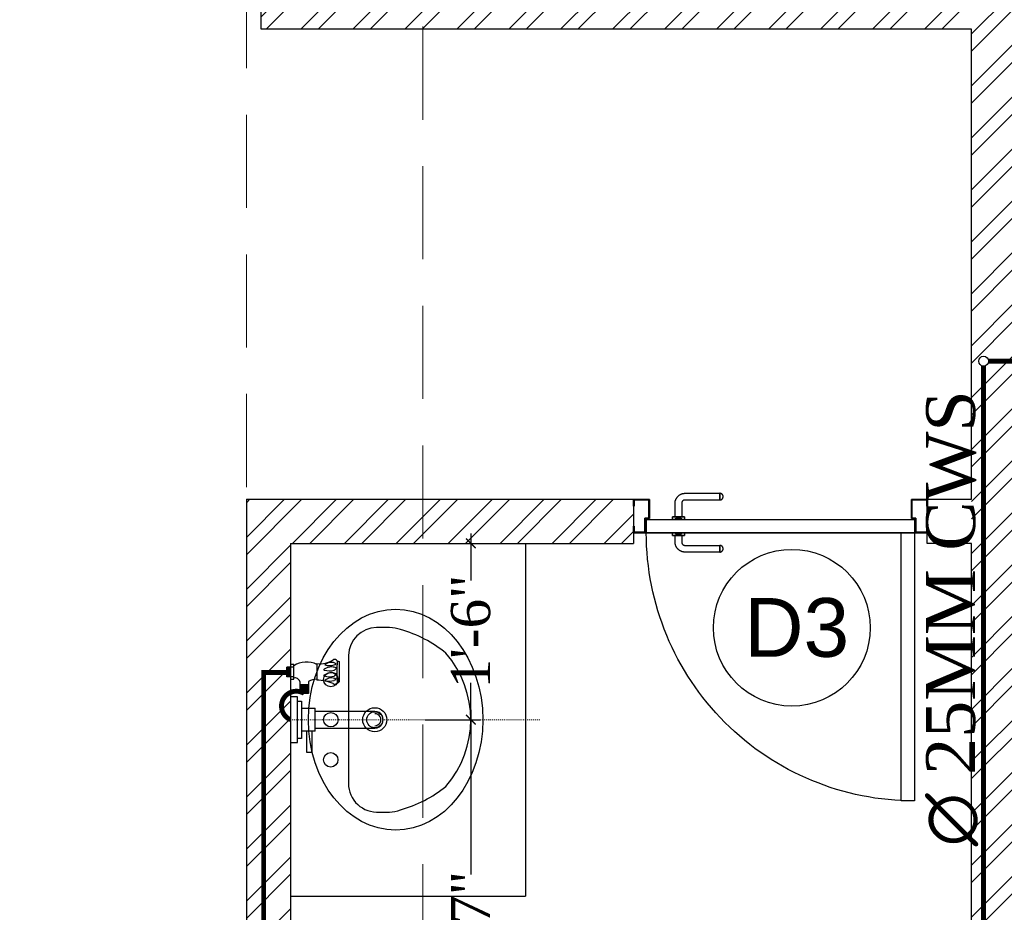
# Model space of a CAD drawing. Header units: inches. Extents: x 113025 to 158499, y 12149 to 30915.
# Tile 129 of 167: x 125031 to 125131, y 29230 to 29322. Entities that reach past the tile are written whole.
import ezdxf

# ---------------------------------------------------------------- set-up
doc = ezdxf.new("R2010")
doc.units = ezdxf.units.IN
doc.header["$MEASUREMENT"] = 0
doc.header["$PDMODE"] = 34
doc.linetypes.add('DASHED2', pattern=[0.375, 0.25, -0.125])
doc.linetypes.add('HIDDEN', pattern=[0.375, 0.25, -0.125])
for name, color, linetype, lineweight in [('CENTER', 46, 'DASHED2', 9), ('PD_COLUMN', 2, 'Continuous', 60), ('PD_DOOR', 42, 'Continuous', 25), ('PD_HATCH', 45, 'Continuous', 9), ('PL. FICTURE', 4, 'Continuous', 25), ('PP-Domestic  Cold Water Supply', 5, 'Continuous', 25), ('PP-SPRINKLER PIPE', 1, 'Continuous', 0), ('PP-TEXT', 7, 'Continuous', 40)]:
    doc.layers.add(name, color=color, linetype=linetype, lineweight=lineweight)
doc.layers.add('PD_025_TEXT', color=61, linetype='Continuous')
doc.layers.add('PP--DIM', color=7, linetype='Continuous')
doc.layers.add('PD_BASE', color=8, linetype='Continuous', transparency=0.5)
doc.styles.add('MtX_Times_New_Roman', font='times.ttf')
doc.styles.get("Standard").update_dxf_attribs({"font": 'arial.ttf', "height": 6})
doc.styles.add('TIMES NEW ROMAN', font='times.ttf')
doc.dimstyles.new('PP-DIM', dxfattribs={"dimtxt": 4, "dimasz": 1, "dimexe": 1, "dimexo": 1, "dimgap": 0.09, "dimtad": 0, "dimdec": 0, "dimzin": 0, "dimdsep": 46, "dimlunit": 4, "dimtxsty": 'TIMES NEW ROMAN', "dimblk": 'ARCHTICK', "dimcen": 0.09, "dimdle": 1, "dimclrd": 256, "dimclre": 256, "dimclrt": 256, "dimadec": 0, "dimazin": 0, "dimtfac": 1, "dimtdec": 4, "dimtofl": 0, "dimtmove": 1, "dimatfit": 3, "dimfxl": 1, "dimtolj": 1, "dimtzin": 0, "dimlwd": -1, "dimlwe": -1, "dimarcsym": 0})

# ---------------------------------------------------------------- blocks, each defined once
blk = doc.blocks.new('columns2')
at = {"layer": 'PD_HATCH', "linetype": 'HIDDEN', "ltscale": 38}
for p, q in [((369, -107), (369, -250)), ((387, -250), (387, -107))]:
    blk.add_line(p, q, dxfattribs=at)
blk = doc.blocks.new('LAVA1')
at = {"color": 251, "linetype": 'ByBlock'}
blk.add_lwpolyline([(-52.2, 182.6, 0.374236), (182.1, -52.2, 0.103818), (303.6, -13.9, 0.071348), (327, 1.8), (349.9, 24.6, 0.399589), (350, 123.6), (129.5, 344, 0.433457), (24.9, 350.2), (2, 327.3, 0.071348), (-13.7, 304, 0.103818)], format="xyb", close=True, dxfattribs=at)
for centre, radius in [((197.3, 338.6), 18), ((267.9, 267.8), 18), ((190.4, 190.4), 30), ((190.4, 190.4), 20), ((338.6, 197.1), 18)]:
    blk.add_circle(centre, radius, dxfattribs=at)
blk.add_ellipse((153.7, 153.7), major_axis=(194.7, -194.7), ratio=0.789646, dxfattribs=at)
blk = doc.blocks.new('door 1')
at = {"layer": 'PD_DOOR', "color": 251}
for p, q in [((159755.9, 15337.6), (159695.9, 15337.6)), ((159695.9, 15337.6), (159695.9, 15312.6)), ((159695.9, 15312.6), (159695.9, 15337.6)), ((159695.9, 15337.6), (159755.9, 15337.6)), ((159695.9, 15212.6), (159695.9, 15337.6)), ((159697.9, 15312.6), (159697.9, 15335.6)), ((159697.9, 15335.6), (159753.9, 15335.6)), ((159753.9, 15335.6), (159697.9, 15335.6)), ((159697.9, 15335.6), (159697.9, 15312.6)), ((159753.9, 15335.6), (159753.9, 15267.6)), ((159753.9, 15267.6), (159753.9, 15335.6)), ((159755.9, 15265.6), (159755.9, 15337.6)), ((159755.9, 15337.6), (159755.9, 15265.6)), ((160472.9, 15356.5), (160472.9, 15360.1)), ((160472.9, 15360.1), (160472.9, 15356.5)), ((160602.9, 15360.1), (160472.9, 15360.1)), ((160472.9, 15360.1), (160472.9, 15359.7)), ((160472.9, 15335.1), (160472.9, 15360.1)), ((160472.9, 15359.7), (160472.9, 15335.6)), ((160472.9, 15335.1), (160472.9, 15338.8)), ((160472.9, 15338.8), (160472.9, 15335.1)), ((160472.9, 15335.6), (160472.9, 15335.1)), ((160472.9, 15335.1), (160602.9, 15335.1)), ((160795.9, 15337.6), (160735.9, 15337.6)), ((160735.9, 15337.6), (160735.9, 15265.6)), ((160735.9, 15265.6), (160735.9, 15337.6)), ((160735.9, 15337.6), (160795.9, 15337.6)), ((160737.9, 15267.6), (160737.9, 15335.6)), ((160737.9, 15335.6), (160793.9, 15335.6)), ((160793.9, 15335.6), (160737.9, 15335.6)), ((160737.9, 15335.6), (160737.9, 15267.6)), ((160793.9, 15335.6), (160793.9, 15312.6)), ((160793.9, 15312.6), (160793.9, 15335.6)), ((160795.9, 15312.6), (160795.9, 15337.6)), ((160795.9, 15337.6), (160795.9, 15312.6)), ((160795.9, 15337.6), (160795.9, 15212.6)), ((159695.9, 15312.6), (159697.9, 15312.6)), ((159697.9, 15312.6), (159695.9, 15312.6)), ((160615.4, 15322.6), (160615.4, 15272.6)), ((160640.4, 15272.6), (160640.4, 15322.6)), ((160793.9, 15312.6), (160795.9, 15312.6)), ((160795.9, 15312.6), (160793.9, 15312.6)), ((159753.9, 15267.6), (159738.9, 15267.6)), ((159738.9, 15267.6), (159738.9, 15214.6)), ((159738.9, 15214.6), (159738.9, 15267.6)), ((159738.9, 15267.6), (159753.9, 15267.6)), ((159740.9, 15212.6), (159740.9, 15265.6)), ((159740.9, 15265.6), (159755.9, 15265.6)), ((159755.9, 15265.6), (159740.9, 15265.6)), ((159740.9, 15265.6), (159740.9, 15212.6)), ((160747.9, 15262.6), (159743.9, 15262.6)), ((159743.9, 15262.6), (159743.9, 15212.6)), ((160747.9, 15262.6), (159743.9, 15262.6)), ((159743.9, 15262.6), (159743.9, 15212.6)), ((160605.4, 15272.6), (160605.4, 15262.6)), ((160622.1, 15272.6), (160605.4, 15272.6)), ((160605.4, 15272.6), (160622.1, 15272.6)), ((160650.4, 15262.6), (160605.4, 15262.6)), ((160605.4, 15262.6), (160650.4, 15262.6)), ((160640.4, 15272.6), (160615.4, 15272.6)), ((160615.4, 15272.6), (160621.7, 15272.6)), ((160617.9, 15267.6), (160617.9, 15262.6)), ((160637.9, 15267.6), (160617.9, 15267.6)), ((160617.9, 15267.6), (160637.9, 15267.6)), ((160637.9, 15262.6), (160617.9, 15262.6)), ((160617.9, 15262.6), (160637.9, 15262.6)), ((160621.7, 15272.6), (160624.7, 15272.6)), ((160624.7, 15272.6), (160627.9, 15272.6)), ((160627.9, 15272.6), (160631.2, 15272.6)), ((160627.9, 15272.6), (160650.4, 15272.6)), ((160631.2, 15272.6), (160634.2, 15272.6)), ((160650.4, 15272.6), (160633.8, 15272.6)), ((160634.2, 15272.6), (160640.4, 15272.6)), ((160637.9, 15262.6), (160637.9, 15267.6)), ((160650.4, 15262.6), (160650.4, 15272.6)), ((160735.9, 15265.6), (160750.9, 15265.6)), ((160750.9, 15265.6), (160735.9, 15265.6)), ((160752.9, 15267.6), (160737.9, 15267.6)), ((160737.9, 15267.6), (160752.9, 15267.6)), ((160747.9, 15212.6), (160747.9, 15262.6)), ((160747.9, 15262.6), (160747.9, 15212.6)), ((160750.9, 15265.6), (160750.9, 15212.6)), ((160750.9, 15212.6), (160750.9, 15265.6)), ((160752.9, 15214.6), (160752.9, 15267.6)), ((160752.9, 15267.6), (160752.9, 15214.6)), ((159697.9, 15237.6), (159695.9, 15237.6)), ((159695.9, 15237.6), (159695.9, 15212.6)), ((159695.9, 15212.6), (159695.9, 15237.6)), ((159695.9, 15237.6), (159697.9, 15237.6)), ((159697.9, 15214.6), (159697.9, 15237.6)), ((159697.9, 15237.6), (159697.9, 15214.6)), ((160795.9, 15237.6), (160793.9, 15237.6)), ((160793.9, 15237.6), (160793.9, 15214.6)), ((160793.9, 15214.6), (160793.9, 15237.6)), ((160793.9, 15237.6), (160795.9, 15237.6)), ((160795.9, 15212.6), (160795.9, 15237.6)), ((160795.9, 15237.6), (160795.9, 15212.6)), ((159695.9, 15212.6), (159740.9, 15212.6)), ((159740.9, 15212.6), (159695.9, 15212.6)), ((159695.9, 15212.6), (159743.9, 15212.6)), ((159743.9, 15212.6), (159695.9, 15212.6)), ((159738.9, 15214.6), (159697.9, 15214.6)), ((159697.9, 15214.6), (159738.9, 15214.6)), ((159793.9, 15212.6), (159743.9, 15212.6)), ((159743.9, 15212.6), (159743.9, 14208.6)), ((159743.9, 15212.6), (160747.9, 15212.6)), ((159743.9, 15212.6), (159793.9, 15212.6)), ((159743.9, 15212.6), (159793.9, 15212.6)), ((159793.9, 15212.6), (159743.9, 15212.6)), ((159793.9, 14208.6), (159793.9, 15212.6)), ((159793.9, 15212.6), (160747.9, 15212.6)), ((159793.9, 15212.6), (160747.9, 15212.6)), ((160747.9, 15212.6), (159793.9, 15212.6)), ((160605.4, 15212.6), (160605.4, 15202.6)), ((160605.4, 15212.6), (160650.4, 15212.6)), ((160639.2, 15212.6), (160605.4, 15212.6)), ((160605.4, 15202.6), (160650.4, 15202.6)), ((160650.4, 15202.6), (160605.4, 15202.6)), ((160615.4, 15202.6), (160615.4, 15177.6)), ((160615.4, 15202.6), (160640.4, 15202.6)), ((160640.4, 15202.6), (160615.4, 15202.6)), ((160617.9, 15212.6), (160617.9, 15207.6)), ((160617.9, 15212.6), (160637.9, 15212.6)), ((160618.3, 15212.6), (160617.9, 15212.6)), ((160617.9, 15207.6), (160637.9, 15207.6)), ((160637.9, 15207.6), (160617.9, 15207.6)), ((160637.9, 15212.6), (160618.3, 15212.6)), ((160637.9, 15207.6), (160637.9, 15212.6)), ((160650.4, 15212.6), (160639.2, 15212.6)), ((160640.4, 15177.6), (160640.4, 15202.6)), ((160650.4, 15202.6), (160650.4, 15212.6)), ((160747.9, 15212.6), (160795.9, 15212.6)), ((160795.9, 15212.6), (160747.9, 15212.6)), ((160750.9, 15212.6), (160795.9, 15212.6)), ((160795.9, 15212.6), (160750.9, 15212.6)), ((160793.9, 15214.6), (160752.9, 15214.6)), ((160752.9, 15214.6), (160793.9, 15214.6)), ((160472.9, 15165.1), (160472.9, 15161.5)), ((160472.9, 15161.5), (160472.9, 15165.1)), ((160602.9, 15165.1), (160472.9, 15165.1)), ((160472.9, 15165.1), (160472.9, 15164.7)), ((160472.9, 15140.1), (160472.9, 15165.1)), ((160472.9, 15164.7), (160472.9, 15140.6)), ((160472.9, 15143.8), (160472.9, 15140.1)), ((160472.9, 15140.1), (160472.9, 15143.8)), ((160472.9, 15140.6), (160472.9, 15140.1)), ((160472.9, 15140.1), (160602.9, 15140.1)), ((159743.9, 14208.6), (159793.9, 14208.6))]:
    blk.add_line(p, q, dxfattribs=at)
at = {"layer": 'PD_DOOR', "color": 251, "flags": 128}
for points in [[(160460.4, 15347.6), (160460.5, 15348.1), (160460.5, 15348.6), (160460.5, 15349.1), (160460.6, 15349.6), (160460.7, 15350.1), (160460.8, 15350.6), (160460.9, 15351.1), (160461.1, 15351.6), (160461.2, 15352), (160461.4, 15352.5), (160461.6, 15353), (160461.9, 15353.4), (160462.1, 15353.9), (160462.4, 15354.3), (160462.6, 15354.7), (160462.9, 15355.1), (160463.2, 15355.5), (160463.5, 15355.9), (160463.9, 15356.3), (160464.2, 15356.6), (160464.6, 15357), (160465, 15357.3), (160465.4, 15357.6), (160465.8, 15357.9), (160466.2, 15358.2), (160466.6, 15358.4), (160467, 15358.7), (160467.5, 15358.9), (160467.9, 15359.1), (160468.4, 15359.3), (160468.9, 15359.5), (160469.4, 15359.6), (160469.8, 15359.8), (160470.3, 15359.9), (160470.8, 15360), (160471.3, 15360), (160471.8, 15360.1), (160472.3, 15360.1), (160472.8, 15360.1), (160472.9, 15360.1)], [(160472.9, 15335.1), (160472.4, 15335.2), (160471.9, 15335.2), (160471.4, 15335.2), (160470.9, 15335.3), (160470.5, 15335.4), (160470, 15335.5), (160469.5, 15335.6), (160469, 15335.8), (160468.5, 15335.9), (160468.1, 15336.1), (160467.6, 15336.3), (160467.2, 15336.6), (160466.7, 15336.8), (160466.3, 15337.1), (160465.9, 15337.3), (160465.5, 15337.6), (160465.1, 15337.9), (160464.7, 15338.2), (160464.3, 15338.6), (160464, 15338.9), (160463.6, 15339.3), (160463.3, 15339.7), (160463, 15340.1), (160462.7, 15340.5), (160462.4, 15340.9), (160462.2, 15341.3), (160461.9, 15341.8), (160461.7, 15342.2), (160461.5, 15342.7), (160461.3, 15343.1), (160461.1, 15343.6), (160461, 15344.1), (160460.8, 15344.5), (160460.7, 15345), (160460.6, 15345.5), (160460.5, 15346), (160460.5, 15346.5), (160460.5, 15347), (160460.4, 15347.5), (160460.4, 15347.6)], [(160640.4, 15322.6), (160640.4, 15324.1), (160640.3, 15325.6), (160640.2, 15327.1), (160640, 15328.6), (160639.7, 15330.1), (160639.4, 15331.6), (160639, 15333), (160638.5, 15334.4), (160638, 15335.9), (160637.5, 15337.2), (160636.9, 15338.6), (160636.2, 15340), (160635.5, 15341.3), (160634.7, 15342.6), (160633.9, 15343.8), (160633, 15345), (160632.1, 15346.2), (160631.1, 15347.4), (160630.1, 15348.5), (160629.1, 15349.5), (160628, 15350.6), (160626.8, 15351.5), (160625.7, 15352.5), (160624.4, 15353.4), (160623.2, 15354.2), (160621.9, 15355), (160620.6, 15355.7), (160619.3, 15356.4), (160617.9, 15357), (160616.5, 15357.6), (160615.1, 15358.1), (160613.7, 15358.6), (160612.2, 15359), (160610.8, 15359.3), (160609.3, 15359.6), (160607.8, 15359.8), (160606.3, 15360), (160604.8, 15360.1), (160603.3, 15360.1), (160602.9, 15360.1)], [(160602.9, 15335.1), (160603.4, 15335.1), (160603.9, 15335.1), (160604.4, 15335.1), (160604.9, 15335), (160605.4, 15334.9), (160605.9, 15334.8), (160606.4, 15334.7), (160606.9, 15334.5), (160607.3, 15334.3), (160607.8, 15334.2), (160608.3, 15334), (160608.7, 15333.7), (160609.2, 15333.5), (160609.6, 15333.2), (160610, 15333), (160610.4, 15332.7), (160610.8, 15332.4), (160611.2, 15332), (160611.6, 15331.7), (160611.9, 15331.4), (160612.2, 15331), (160612.6, 15330.6), (160612.9, 15330.2), (160613.2, 15329.8), (160613.5, 15329.4), (160613.7, 15329), (160614, 15328.5), (160614.2, 15328.1), (160614.4, 15327.6), (160614.6, 15327.2), (160614.8, 15326.7), (160614.9, 15326.2), (160615.1, 15325.7), (160615.2, 15325.3), (160615.3, 15324.8), (160615.3, 15324.3), (160615.4, 15323.8), (160615.4, 15323.3), (160615.4, 15322.8), (160615.4, 15322.6)], [(160460.4, 15152.6), (160460.5, 15153.1), (160460.5, 15153.6), (160460.5, 15154.1), (160460.6, 15154.6), (160460.7, 15155.1), (160460.8, 15155.6), (160460.9, 15156.1), (160461.1, 15156.6), (160461.2, 15157), (160461.4, 15157.5), (160461.6, 15158), (160461.9, 15158.4), (160462.1, 15158.9), (160462.4, 15159.3), (160462.6, 15159.7), (160462.9, 15160.1), (160463.2, 15160.5), (160463.5, 15160.9), (160463.9, 15161.3), (160464.2, 15161.6), (160464.6, 15162), (160465, 15162.3), (160465.4, 15162.6), (160465.8, 15162.9), (160466.2, 15163.2), (160466.6, 15163.4), (160467, 15163.7), (160467.5, 15163.9), (160467.9, 15164.1), (160468.4, 15164.3), (160468.9, 15164.5), (160469.4, 15164.6), (160469.8, 15164.8), (160470.3, 15164.9), (160470.8, 15165), (160471.3, 15165), (160471.8, 15165.1), (160472.3, 15165.1), (160472.8, 15165.1), (160472.9, 15165.1)], [(160472.9, 15140.1), (160472.4, 15140.2), (160471.9, 15140.2), (160471.4, 15140.2), (160470.9, 15140.3), (160470.5, 15140.4), (160470, 15140.5), (160469.5, 15140.6), (160469, 15140.8), (160468.5, 15140.9), (160468.1, 15141.1), (160467.6, 15141.3), (160467.2, 15141.6), (160466.7, 15141.8), (160466.3, 15142.1), (160465.9, 15142.3), (160465.5, 15142.6), (160465.1, 15142.9), (160464.7, 15143.2), (160464.3, 15143.6), (160464, 15143.9), (160463.6, 15144.3), (160463.3, 15144.7), (160463, 15145.1), (160462.7, 15145.5), (160462.4, 15145.9), (160462.2, 15146.3), (160461.9, 15146.8), (160461.7, 15147.2), (160461.5, 15147.7), (160461.3, 15148.1), (160461.1, 15148.6), (160461, 15149.1), (160460.8, 15149.5), (160460.7, 15150), (160460.6, 15150.5), (160460.5, 15151), (160460.5, 15151.5), (160460.5, 15152), (160460.4, 15152.5), (160460.4, 15152.6)], [(160602.9, 15140.1), (160604.4, 15140.2), (160605.9, 15140.3), (160607.4, 15140.4), (160608.9, 15140.6), (160610.4, 15140.9), (160611.9, 15141.2), (160613.3, 15141.6), (160614.7, 15142), (160616.2, 15142.5), (160617.5, 15143.1), (160618.9, 15143.7), (160620.3, 15144.4), (160621.6, 15145.1), (160622.9, 15145.9), (160624.1, 15146.7), (160625.3, 15147.6), (160626.5, 15148.5), (160627.7, 15149.5), (160628.8, 15150.5), (160629.8, 15151.5), (160630.9, 15152.6), (160631.8, 15153.8), (160632.8, 15154.9), (160633.7, 15156.1), (160634.5, 15157.4), (160635.3, 15158.7), (160636, 15160), (160636.7, 15161.3), (160637.3, 15162.7), (160637.9, 15164.1), (160638.4, 15165.5), (160638.9, 15166.9), (160639.3, 15168.3), (160639.6, 15169.8), (160639.9, 15171.3), (160640.1, 15172.8), (160640.3, 15174.2), (160640.4, 15175.7), (160640.4, 15177.2), (160640.4, 15177.6)], [(160615.4, 15177.6), (160615.4, 15177.1), (160615.4, 15176.6), (160615.4, 15176.1), (160615.3, 15175.7), (160615.2, 15175.2), (160615.1, 15174.7), (160615, 15174.2), (160614.8, 15173.7), (160614.6, 15173.2), (160614.5, 15172.8), (160614.3, 15172.3), (160614, 15171.9), (160613.8, 15171.4), (160613.5, 15171), (160613.3, 15170.6), (160613, 15170.2), (160612.7, 15169.8), (160612.3, 15169.4), (160612, 15169), (160611.7, 15168.7), (160611.3, 15168.3), (160610.9, 15168), (160610.5, 15167.7), (160610.1, 15167.4), (160609.7, 15167.1), (160609.3, 15166.9), (160608.8, 15166.6), (160608.4, 15166.4), (160607.9, 15166.2), (160607.5, 15166), (160607, 15165.8), (160606.5, 15165.7), (160606, 15165.5), (160605.6, 15165.4), (160605.1, 15165.3), (160604.6, 15165.3), (160604.1, 15165.2), (160603.6, 15165.2), (160603.1, 15165.1), (160602.9, 15165.1)]]:
    blk.add_lwpolyline(points, dxfattribs=at)
at = {"layer": 'PD_DOOR', "color": 251}
blk.add_arc((159743.9, 15212.6), 1004, 270, 0, dxfattribs=at)
blk = doc.blocks.new('DOOR1')
at = {"color": 251, "xscale": 0.03818181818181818, "yscale": 0.03818181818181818, "zscale": 0.03818181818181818, "rotation": 90}
blk.add_blockref('door 1', (-2370.94, -8406.75), dxfattribs=at)
blk = doc.blocks.new('FIRST FLOOR AR PLAN')
at = {"layer": 'PD_BASE'}
h = blk.add_hatch(dxfattribs=at)
h.set_pattern_fill('ANSI32', color=256, scale=10)
h.set_pattern_definition([(45, (123733.2206, 21360.1165), (-2.65165, 2.65165), []), (45, (123734.9884, 21360.1165), (-2.65165, 2.65165), [])])
h.paths.add_polyline_path([(123743.99, 21362.2), (123700.74, 21362.2), (123700.74, 21357.7), (123743.99, 21357.7)])
h.paths.add_polyline_path([(123658.74, 21362.2), (123615.49, 21362.2), (123615.49, 21357.7), (123658.74, 21357.7)], flags=17)
h.paths.add_polyline_path([(123743.99, 21279), (123743.99, 21274.5), (123905.99, 21274.5), (123905.99, 21279), (123752.99, 21279), (123752.99, 21368.5), (123812.99, 21368.5), (123812.99, 21344.5), (123817.49, 21344.5), (123817.49, 21368.5), (123896.99, 21368.5), (123896.99, 21340.5), (123901.49, 21340.5), (123901.49, 21499.5), (123905.99, 21499.5), (123905.99, 21504), (123896.99, 21504), (123896.99, 21377.5), (123752.99, 21377.5), (123752.99, 21593.5), (123743.99, 21593.5)])
h.paths.add_polyline_path([(123688.49, 21269.56), (123692.99, 21269.56), (123692.99, 21274.5), (123701.99, 21274.5), (123701.99, 21279), (123615.49, 21279), (123615.49, 21434.5), (123538.49, 21434.5), (123538.49, 21430), (123610.99, 21430), (123610.99, 21279), (123554.99, 21279), (123554.99, 21274.5), (123688.49, 21274.5)])
h = blk.add_hatch(dxfattribs=at)
h.set_pattern_fill('ANSI32', color=256, scale=10)
h.set_pattern_definition([(45, (-9858.2517, 2013.745), (-2.65165043, 2.65165043), []), (45, (-9856.484, 2013.745), (-2.65165043, 2.65165043), [])])
h.paths.add_polyline_path([(123576.49, 21382), (123536.99, 21382), (123536.99, 21292.5), (123541.49, 21292.5), (123541.49, 21377.5), (123576.49, 21377.5)])
at = {"layer": 'PD_BASE', "lineweight": 30}
for p, q in [((123536.99, 21382), (123536.99, 21292.5)), ((123536.99, 21382), (123576.49, 21382)), ((123576.49, 21382), (123576.49, 21377.5)), ((123541.49, 21377.5), (123541.49, 21292.5)), ((123541.49, 21377.5), (123576.49, 21377.5))]:
    blk.add_line(p, q, dxfattribs=at)
at = {"layer": 'PD_BASE'}
for p in [(123565.49, 21377.5), (123541.49, 21341.5)]:
    blk.add_line(p, (123565.49, 21341.5), dxfattribs=at)
at = {"layer": 'PD_BASE', "lineweight": 30}
blk.add_lwpolyline([(123554.99, 21279), (123610.99, 21279), (123610.99, 21377.5), (123606.49, 21377.5), (123606.49, 21382), (123610.99, 21382), (123610.99, 21382), (123610.99, 21382), (123610.99, 21383), (123610.99, 21383), (123610.99, 21430), (123542.99, 21430), (123542.99, 21430), (123542.99, 21430), (123542.99, 21430), (123538.49, 21430), (123538.49, 21434.5)], dxfattribs=at)
at = {"layer": 'PD_BASE'}
blk.add_circle((123592.66, 21368.89), 8, dxfattribs=at)
at = {"layer": 'PD_BASE', "ltscale": 25, "xscale": -0.7142857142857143, "yscale": 0.7142857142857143, "zscale": 0.7142857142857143, "rotation": 89.99999999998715}
blk.add_blockref('DOOR1', (121957.02, 19270.17), dxfattribs=at)
at = {"layer": 'PD_BASE', "xscale": 0.04096000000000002, "yscale": 0.04096000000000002, "zscale": 0.04096000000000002, "rotation": 134.9999999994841}
blk.add_blockref('LAVA1', (123561.12, 21359.5), dxfattribs=at)
at = {"layer": 'PD_COLUMN'}
blk.add_blockref('columns2', (123167.99, 21542.5), dxfattribs=at)
at = {"layer": 'PD_BASE', "insert": (123587.8, 21371.92), "char_height": 6, "width": 47.1418, "attachment_point": 1}
blk.add_mtext('D3', dxfattribs=at)
blk = doc.blocks.new('PP-SINGLE TAP BASIN')
at = {"layer": 'CENTER', "linetype": 'DASHED2'}
blk.add_line((457.2, 0), (0, 0), dxfattribs=at)
at = {"layer": 'PL. FICTURE', "color": 4}
for p, q in [((-6.8, 78.4), (-6.8, 96.4)), ((5.8, 96.4), (-6.8, 96.4)), ((-5.6, 96.4), (-5.6, 78.4)), ((-4.5, 96.4), (-4.5, 78.4)), ((-3.4, 96.4), (-3.4, 78.4)), ((-2.3, 96.4), (-2.3, 78.4)), ((-1.1, 96.4), (-1.1, 78.4)), ((0, 101), (0, 74.4)), ((5.9, 101), (0, 101)), ((5.9, 74.4), (5.9, 101)), ((48.4, 102.8), (48.4, 72.7)), ((89.4, 106.7), (89.4, 69.2)), ((-6.8, 87.4), (0, 87.4)), ((0, 78.4), (-6.8, 78.4)), ((5.9, 78.4), (-6.8, 78.4)), ((0, 74.4), (5.9, 74.4)), ((17.1, 69.9), (17.1, 48.2)), ((33.2, 63.9), (17.1, 63.9)), ((33.2, 61.9), (17.1, 61.9)), ((33.2, 60), (17.1, 60)), ((33.2, 58), (17.1, 58)), ((33.2, 56), (17.1, 56)), ((33.2, 70), (33.2, 48.2)), ((33.2, 54.1), (17.1, 54.1)), ((33.2, 52.1), (17.1, 52.1)), ((33.2, 50.1), (17.1, 50.1)), ((33.2, 50.1), (17.1, 50.1)), ((33.2, 48.2), (17.1, 48.2))]:
    blk.add_line(p, q, dxfattribs=at)
at = {"layer": 'PL. FICTURE'}
for p, q in [((20.4, 21.2), (45.4, 21.2)), ((45.4, -21.2), (45.4, 21.2)), ((154.8, 15.2), (45.4, 15.2)), ((45.4, -15.2), (154.8, -15.2)), ((45.4, -21.2), (20.4, -21.2))]:
    blk.add_line(p, q, dxfattribs=at)
at = {"layer": 'PL. FICTURE', "linetype": 'Continuous'}
blk.add_lwpolyline([(0, 41.7), (0, -41.7), (13.1, -41.7), (13.1, 41.7)], close=True, dxfattribs=at)
at = {"layer": 'PL. FICTURE'}
for points in [[(13.1, 34.2), (20.4, 34.2), (20.4, -34.2), (13.1, -34.2)], [(39.4, -21.2), (29.4, -21.2), (29.4, -59.4), (39.4, -59.4)]]:
    blk.add_lwpolyline(points, close=True, dxfattribs=at)
at = {"layer": 'PL. FICTURE', "color": 4}
for centre, radius, start, end in [((53.5, 146.8), 44.3, 263.3195, 304.5359), ((80.6, 104.9), 5.77, 31.4335, 109.9133), ((29.4, 60.7), 45, 64.9956, 121.5797), ((62.1, 91.8), 0.911, 112.3068, 247.6932), ((76.3, 68.5), 28.2, 90.6273, 120.998), ((71.2, 123.1), 33.5, 253.6094, 285.3435), ((74.6, 88.1), 17.1, 57.6622, 132.7666), ((71.4, 124.1), 24.9, 250.2963, 290.4807), ((75.8, 75.8), 20.9, 66.6687, 89.4909), ((78.9, 107.8), 7.06, 279.3347, 312.6985), ((77.3, 97.5), 7.26, 292.6508, 339.7025), ((439.5, 88.1), 354.5, 176.8113, 183.3087), ((91.4, 120.6), 14, 245.192, 261.5484), ((8.4, 67.9), 8.91, 13.5129, 106.5185), ((46.7, 49.8), 24.3, 86.0586, 123.9894), ((43.9, -19.2), 92, 68.3225, 87.2128), ((62.1, 81.1), 0.911, 112.3068, 247.6932), ((76.3, 57.8), 28.2, 90.6273, 120.998), ((71.2, 112.4), 33.5, 253.6094, 285.3435), ((74.5, 59.5), 17.1, 57.6622, 132.7666), ((71.3, 95.5), 24.9, 250.2963, 290.4807), ((75.8, 65.1), 20.9, 66.6687, 89.4909), ((78.8, 79.2), 7.06, 279.3347, 312.6985), ((77.3, 86.8), 7.26, 292.6508, 339.7025), ((81.1, 70.7), 5.39, 233.9467, 326.4616), ((83.8, 77.9), 10.3, 279.9211, 302.8376)]:
    blk.add_arc(centre, radius, start, end, dxfattribs=at)
at = {"layer": 'PL. FICTURE'}
for radius in [15.2, 15.2, 11]:
    blk.add_arc((154.8, 0), radius, 270, 90, dxfattribs=at)
blk = doc.blocks.new('_ArchTick')
at = {"color": 0, "linetype": 'ByBlock', "const_width": 0.15}
blk.add_lwpolyline([(-0.5, -0.5), (0.5, 0.5)], dxfattribs=at)
blk = doc.blocks.new('*D609')
at = {"layer": 'Defpoints', "color": 0, "transparency": 16777216}
for p in [(125071, 29268.15), (125076.67, 29268.15), (125071, 29250.15)]:
    blk.add_point(p, dxfattribs=at)
at = {"layer": 'PP--DIM', "ltscale": 12, "transparency": 16777216}
for p, q in [((125076.67, 29269.15), (125076.67, 29264.37)), ((125072, 29268.15), (125077.67, 29268.15)), ((125076.67, 29249.15), (125076.67, 29253.93)), ((125072, 29250.15), (125077.67, 29250.15))]:
    blk.add_line(p, q, dxfattribs=at)
at = {"layer": 'PP--DIM', "transparency": 16777216}
for p, rotation in [((125076.67, 29268.15), 90), ((125076.67, 29250.15), 270)]:
    blk.add_blockref('_ArchTick', p, dxfattribs=dict(at, rotation=rotation))
at = {"layer": 'PP--DIM', "transparency": 16777216, "insert": (125076.67, 29259.15), "char_height": 4, "attachment_point": 5, "rotation": 90, "style": 'TIMES NEW ROMAN'}
blk.add_mtext('\\A1;1\'-6"', dxfattribs=at)
blk = doc.blocks.new('*D610')
at = {"layer": 'Defpoints', "color": 0, "transparency": 16777216}
for p in [(125071, 29250.15), (125076.67, 29207.65), (125076.67, 29207.65)]:
    blk.add_point(p, dxfattribs=at)
at = {"layer": 'PP--DIM', "ltscale": 12, "transparency": 16777216}
for p, q in [((125076.67, 29251.15), (125076.67, 29234.35)), ((125072, 29250.15), (125077.67, 29250.15)), ((125076.67, 29206.65), (125076.67, 29223.45)), ((125077.67, 29207.65), (125077.67, 29207.65))]:
    blk.add_line(p, q, dxfattribs=at)
at = {"layer": 'PP--DIM', "transparency": 16777216}
for p, rotation in [((125076.67, 29250.15), 90), ((125076.67, 29207.65), 270)]:
    blk.add_blockref('_ArchTick', p, dxfattribs=dict(at, rotation=rotation))
at = {"layer": 'PP--DIM', "transparency": 16777216, "insert": (125076.67, 29228.9), "char_height": 4, "attachment_point": 5, "rotation": 90, "style": 'TIMES NEW ROMAN'}
blk.add_mtext('\\A1;3\'-7"', dxfattribs=at)

msp = doc.modelspace()

# ---------------------------------------------------------------- block references
at = {"layer": 'PD_025_TEXT'}
msp.add_blockref('FIRST FLOOR AR PLAN', (1516.78, 7890.65), dxfattribs=at)

# ---------------------------------------------------------------- next in the draw order: linework, layer by layer
at = {"layer": 'PP-Domestic  Cold Water Supply'}
for points in [[(125129.01, 29286.25, 0.5, 0.5, 0), (125129.01, 29208.91, 0.5, 0.5, 0)], [(125271.82, 29286.75, 0.5, 0.5, 0), (125129.51, 29286.75, 0.5, 0.5, 0)]]:
    msp.add_lwpolyline(points, format="xyseb", dxfattribs=at)
at = {"layer": 'PP-Domestic  Cold Water Supply', "const_width": 0.5}
msp.add_lwpolyline([(125129.01, 29207.91), (125129.01, 29167.43), (125072.11, 29167.43), (125072.11, 29183.53), (125055.53, 29183.53), (125055.53, 29254.97), (125057.9, 29254.97)], dxfattribs=at)
msp.add_lwpolyline([(125059.67, 29252.83, 1.08023), (125058.27, 29250.15)], format="xyb", dxfattribs=at)
at = {"layer": 'PP-Domestic  Cold Water Supply'}
msp.add_circle((125129.01, 29286.75), 0.5, dxfattribs=at)
at = {"layer": 'PP-SPRINKLER PIPE'}
msp.add_circle((124551.24, 29172.99), 1741.72, dxfattribs=at)

# ---------------------------------------------------------------- next in the draw order: block references
at = {"layer": 'PL. FICTURE', "xscale": 0.05568956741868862, "yscale": 0.05568956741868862, "zscale": 0.05568956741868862, "rotation": 359.9999999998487}
msp.add_blockref('PP-SINGLE TAP BASIN', (125058.27, 29250.15), dxfattribs=at)

# ---------------------------------------------------------------- next in the draw order: texts
at = {"layer": 'PP-TEXT', "style": 'MtX_Times_New_Roman'}
msp.add_text('∅ 25MM CWS ', height=5, rotation=90, dxfattribs=at).set_placement((125128.14, 29237.23))

# ---------------------------------------------------------------- next in the draw order: dimensions: what is measured, and where the dimension line sits
at = {"layer": 'PP--DIM', "ltscale": 12}
dim = msp.add_aligned_dim(p1=(125071, 29250.15), p2=(125071, 29268.15), distance=-5.66, dimstyle='PP-DIM', override={"dimblk": 'ArchTick'}, dxfattribs=at)
dim.commit()
dim.dimension.update_dxf_attribs({"geometry": '*D609', "text_midpoint": (125076.67, 29259.15)})
dim = msp.add_linear_dim(base=(125076.6658, 29207.647), p1=(125071.0049, 29250.1488), p2=(125076.6658, 29207.647), angle=90, dimstyle='PP-DIM', override={"dimblk": 'ArchTick'}, dxfattribs=at)
dim.commit()
dim.dimension.update_dxf_attribs({"geometry": '*D610', "text_midpoint": (125076.6658, 29228.8979)})

doc.saveas('drawing.dxf')
